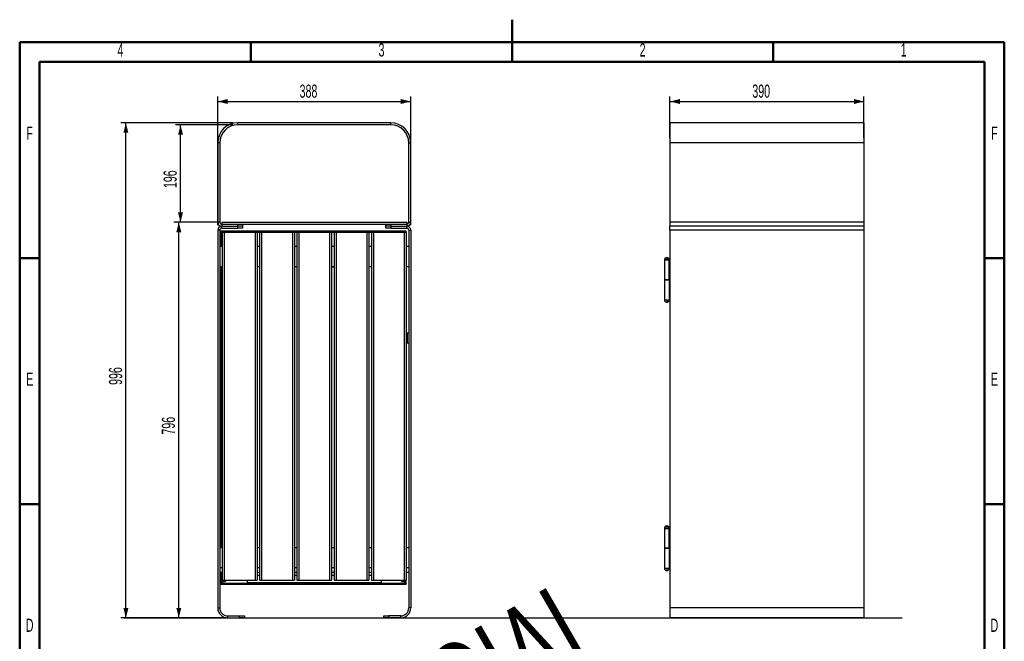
# Paper-space layout 'Commercial(2)' of a CAD drawing. Header units: millimetres. Extents: x 1 to 209, y 1 to 296.
# Tile 3 of 3: x 6 to 204, y 170 to 296. Entities that reach past the tile are written whole.
import ezdxf

# ---------------------------------------------------------------- set-up
doc = ezdxf.new("R2010")
doc.units = ezdxf.units.MM
doc.layers.add('FORMAT', color=7, linetype='Continuous')
doc.styles.add('SLDTEXTSTYLE0', font='TXT', dxfattribs={"width": 0.605})
doc.dimstyles.new('SLDDIMSTYLE0', dxfattribs={"dimtxt": 2.568319, "dimasz": 2, "dimexe": 0, "dimexo": 0.0625, "dimgap": 0.64208, "dimtad": 1, "dimlfac": 10, "dimrnd": 1e-09, "dimzin": 12, "dimdsep": 46, "dimtxsty": 'SLDTEXTSTYLE0', "dimsah": 1, "dimcen": 0.09, "dimadec": 0, "dimazin": 3, "dimtfac": 1, "dimtofl": 0, "dimtmove": 0, "dimatfit": 3, "dimfxl": 0, "dimfrac": 2, "dimtolj": 1, "dimtzin": 12, "dimarcsym": 0})

# ---------------------------------------------------------------- blocks, each defined once
blk = doc.blocks.new('_D_5')
at = {"layer": 'FORMAT'}
for p, q in [((48.84, 274.75), (26.37, 274.75)), ((27.36, 175.15), (27.36, 274.75)), ((46.84, 175.15), (26.37, 175.15))]:
    blk.add_line(p, q, dxfattribs=at)
for points in [[(27.36, 274.75), (26.86, 272.75), (27.86, 272.75)], [(27.36, 175.15), (27.86, 177.15), (26.86, 177.15)]]:
    blk.add_solid(points, dxfattribs=at)
at = {"layer": 'FORMAT', "insert": (23.95, 222.02), "char_height": 2.646, "attachment_point": 1, "rotation": 90, "style": 'SLDTEXTSTYLE0'}
blk.add_mtext('996', dxfattribs=at)
blk = doc.blocks.new('_D_6')
at = {"layer": 'FORMAT'}
for p, q in [((45.64, 254.75), (37, 254.75)), ((37.99, 175.15), (37.99, 254.75)), ((46.84, 175.15), (37, 175.15))]:
    blk.add_line(p, q, dxfattribs=at)
for points in [[(37.99, 254.75), (37.49, 252.75), (38.49, 252.75)], [(37.99, 175.15), (38.49, 177.15), (37.49, 177.15)]]:
    blk.add_solid(points, dxfattribs=at)
at = {"layer": 'FORMAT', "insert": (34.58, 212.02), "char_height": 2.646, "attachment_point": 1, "rotation": 90, "style": 'SLDTEXTSTYLE0'}
blk.add_mtext('796', dxfattribs=at)
blk = doc.blocks.new('_D_7')
at = {"layer": 'FORMAT'}
for p, q in [((48.84, 274.35), (37.35, 274.35)), ((38.34, 254.75), (38.34, 274.35)), ((45.64, 254.75), (37.35, 254.75))]:
    blk.add_line(p, q, dxfattribs=at)
for points in [[(38.34, 274.35), (37.84, 272.35), (38.84, 272.35)], [(38.34, 254.75), (38.84, 256.75), (37.84, 256.75)]]:
    blk.add_solid(points, dxfattribs=at)
at = {"layer": 'FORMAT', "insert": (34.93, 261.62), "char_height": 2.646, "attachment_point": 1, "rotation": 90, "style": 'SLDTEXTSTYLE0'}
blk.add_mtext('196', dxfattribs=at)
blk = doc.blocks.new('_D_8')
at = {"layer": 'FORMAT'}
for p, q in [((45.83, 254.15), (45.83, 280.03)), ((84.63, 254.15), (84.63, 280.03)), ((45.83, 279.04), (84.63, 279.04))]:
    blk.add_line(p, q, dxfattribs=at)
for points in [[(45.83, 279.04), (47.83, 278.54), (47.83, 279.54)], [(84.63, 279.04), (82.63, 279.54), (82.63, 278.54)]]:
    blk.add_solid(points, dxfattribs=at)
at = {"layer": 'FORMAT', "insert": (62.29, 282.45), "char_height": 2.646, "attachment_point": 1, "style": 'SLDTEXTSTYLE0'}
blk.add_mtext('388', dxfattribs=at)
blk = doc.blocks.new('_D_9')
at = {"layer": 'FORMAT'}
for p, q in [((136.77, 271.75), (136.77, 280.03)), ((175.77, 271.75), (175.77, 280.03)), ((136.77, 279.04), (175.77, 279.04))]:
    blk.add_line(p, q, dxfattribs=at)
for points in [[(136.77, 279.04), (138.77, 278.54), (138.77, 279.54)], [(175.77, 279.04), (173.77, 279.54), (173.77, 278.54)]]:
    blk.add_solid(points, dxfattribs=at)
at = {"layer": 'FORMAT', "insert": (153.33, 282.45), "char_height": 2.646, "attachment_point": 1, "style": 'SLDTEXTSTYLE0'}
blk.add_mtext('390', dxfattribs=at)

psp = doc.layouts.new('Commercial(2)')

# ---------------------------------------------------------------- linework, layer by layer
at = {"color": 7, "linetype": 'Continuous', "lineweight": 50}
for p, q in [((105, 295.501), (105, 286.999)), ((6, 6), (6, 291)), ((6, 291), (204, 291)), ((52.5, 287), (52.5, 291)), ((105, 287), (105, 291)), ((157.5, 287), (157.5, 291)), ((204, 291), (204, 6)), ((10, 10), (10, 287)), ((10, 287), (200, 287)), ((200, 287), (200, 10)), ((10, 247.5), (6, 247.5)), ((200, 247.5), (204, 247.5)), ((10, 198), (6, 198)), ((200, 198), (204, 198))]:
    psp.add_line(p, q, dxfattribs=at)
at = {"color": 7, "linetype": 'Continuous', "lineweight": 25}
for p, q in [((80.6339, 274.7548), (49.8339, 274.7548)), ((49.8339, 274.3548), (49.8339, 274.7548)), ((80.6339, 274.3548), (49.8339, 274.3548)), ((80.6339, 274.3548), (80.6339, 274.7548)), ((175.772, 274.7548), (136.772, 274.7548)), ((136.772, 274.7548), (136.772, 270.7548)), ((175.772, 274.7548), (175.772, 270.7548)), ((45.8339, 270.7548), (45.8339, 254.7548)), ((46.2339, 270.7548), (45.8339, 270.7548)), ((46.2339, 270.7548), (46.2339, 254.7548)), ((84.2339, 254.7548), (84.2339, 270.7548)), ((84.2339, 270.7548), (84.6339, 270.7548)), ((84.6339, 254.7548), (84.6339, 270.7548)), ((175.772, 270.7548), (136.772, 270.7548)), ((136.772, 270.7548), (136.772, 254.7548)), ((175.772, 270.7548), (175.772, 254.7548)), ((46.2339, 254.7548), (45.8339, 254.7548)), ((46.6339, 254.7548), (46.6339, 254.3548)), ((46.6339, 254.7548), (83.8339, 254.7548)), ((46.6339, 254.3548), (49.8339, 254.3548)), ((46.6339, 254.3548), (46.6339, 253.9548)), ((46.6339, 254.3548), (83.8339, 254.3548)), ((46.6339, 253.9548), (49.8339, 253.9548)), ((46.6339, 253.5548), (46.6339, 253.9548)), ((46.6339, 253.5548), (49.8339, 253.5548)), ((49.8339, 253.9548), (49.8339, 254.3548)), ((50.8339, 253.9548), (49.8339, 253.9548)), ((49.8339, 253.5548), (49.8339, 253.9548)), ((50.8339, 253.5548), (49.8339, 253.5548)), ((50.8339, 254.3548), (50.8339, 253.9548)), ((50.8339, 253.9548), (50.8339, 253.5548)), ((79.6339, 253.9548), (79.6339, 254.3548)), ((80.6339, 253.9548), (79.6339, 253.9548)), ((79.6339, 253.5548), (79.6339, 253.9548)), ((80.6339, 253.5548), (79.6339, 253.5548)), ((80.6339, 254.3548), (80.6339, 253.9548)), ((80.6339, 254.3548), (83.8339, 254.3548)), ((80.6339, 253.9548), (83.8339, 253.9548)), ((80.6339, 253.9548), (80.6339, 253.5548)), ((80.6339, 253.5548), (83.8339, 253.5548)), ((83.8339, 254.7548), (83.8339, 254.3548)), ((83.8339, 254.3548), (83.8339, 253.9548)), ((83.8339, 253.5548), (83.8339, 253.9548)), ((84.2339, 254.7548), (84.6339, 254.7548)), ((175.772, 254.7548), (136.772, 254.7548)), ((136.772, 254.7548), (136.772, 253.9548)), ((175.772, 253.9548), (136.772, 253.9548)), ((136.772, 253.1548), (136.772, 253.9548)), ((175.772, 254.7548), (175.772, 253.9548)), ((175.772, 253.9548), (175.772, 253.1548)), ((46.2339, 253.1548), (45.8339, 253.1548)), ((45.8339, 253.1548), (45.8339, 177.1548)), ((46.2339, 253.1548), (46.2339, 177.1548)), ((46.6339, 252.7548), (46.4339, 252.9548)), ((83.7339, 252.9548), (46.4339, 252.9548)), ((46.4339, 252.9548), (46.4339, 249.8548)), ((46.7339, 252.7548), (46.6339, 252.7548)), ((46.6339, 252.7548), (46.6339, 249.8548)), ((46.7339, 252.6548), (46.6339, 252.7548)), ((46.7339, 252.7548), (46.7339, 182.7548)), ((46.7339, 252.7548), (47.1339, 252.7548)), ((47.1339, 252.7548), (47.1339, 182.7548)), ((47.1339, 252.7548), (53.3339, 252.7548)), ((80.0839, 252.9098), (52.7839, 252.9098)), ((52.7839, 252.7548), (52.7839, 252.9098)), ((53.3339, 252.7548), (53.3339, 182.7548)), ((53.3339, 252.7548), (53.7339, 252.7548)), ((53.7339, 252.7548), (53.7339, 182.7548)), ((53.7339, 252.7548), (54.2339, 252.7548)), ((54.2339, 252.7548), (54.2339, 182.7548)), ((54.2339, 252.7548), (54.6339, 252.7548)), ((54.6339, 252.7548), (54.6339, 182.7548)), ((54.6339, 252.7548), (60.8339, 252.7548)), ((60.8339, 252.7548), (60.8339, 182.7548)), ((60.8339, 252.7548), (61.2339, 252.7548)), ((61.2339, 252.7548), (61.2339, 182.7548)), ((61.2339, 252.7548), (61.7339, 252.7548)), ((61.7339, 252.7548), (61.7339, 182.7548)), ((61.7339, 252.7548), (62.1339, 252.7548)), ((62.1339, 252.7548), (62.1339, 182.7548)), ((62.1339, 252.7548), (68.3339, 252.7548)), ((68.3339, 252.7548), (68.3339, 182.7548)), ((68.3339, 252.7548), (68.7339, 252.7548)), ((68.7339, 252.7548), (68.7339, 182.7548)), ((68.7339, 252.7548), (69.2339, 252.7548)), ((69.2339, 252.7548), (69.2339, 182.7548)), ((69.2339, 252.7548), (69.6339, 252.7548)), ((69.6339, 252.7548), (69.6339, 182.7548)), ((69.6339, 252.7548), (75.8339, 252.7548)), ((75.8339, 252.7548), (75.8339, 182.7548)), ((75.8339, 252.7548), (76.2339, 252.7548)), ((76.2339, 252.7548), (76.2339, 182.7548)), ((76.2339, 252.7548), (76.7339, 252.7548)), ((76.7339, 252.7548), (76.7339, 182.7548)), ((76.7339, 252.7548), (77.1339, 252.7548)), ((77.1339, 252.7548), (77.1339, 182.7548)), ((77.1339, 252.7548), (83.3339, 252.7548)), ((80.0839, 252.9098), (80.0839, 252.7548)), ((83.3339, 252.7548), (83.3339, 182.7548)), ((83.3339, 252.7548), (83.7339, 252.7548)), ((83.5339, 252.7548), (83.7339, 252.9548)), ((83.7339, 252.7548), (83.7339, 252.9548)), ((83.7339, 252.7548), (83.7339, 182.7548)), ((84.2339, 253.1548), (84.6339, 253.1548)), ((84.2339, 253.1548), (84.2339, 177.1548)), ((84.6339, 253.1548), (84.6339, 177.1548)), ((175.772, 253.1548), (136.772, 253.1548)), ((136.772, 253.1548), (136.772, 177.1548)), ((175.772, 253.1548), (175.772, 177.1548)), ((46.7339, 249.8548), (46.2339, 249.8548)), ((54.2339, 249.8548), (53.7339, 249.8548)), ((61.7339, 249.8548), (61.2339, 249.8548)), ((69.2339, 249.8548), (68.7339, 249.8548)), ((76.7339, 249.8548), (76.2339, 249.8548)), ((84.2339, 249.8548), (83.7339, 249.8548)), ((136.14, 247.6548), (136.14, 247.1548)), ((46.2339, 245.8548), (46.7339, 245.8548)), ((46.4339, 245.8548), (46.4339, 189.2548)), ((46.6339, 245.8548), (46.6339, 189.2548)), ((53.7339, 245.8548), (54.2339, 245.8548)), ((61.2339, 245.8548), (61.7339, 245.8548)), ((68.7339, 245.8548), (69.2339, 245.8548)), ((68.7339, 245.7548), (69.2339, 245.7548)), ((69.1339, 245.8548), (69.1339, 245.7548)), ((76.2339, 245.8548), (76.7339, 245.8548)), ((83.7339, 245.8548), (84.2339, 245.8548)), ((135.64, 247.1548), (135.64, 243.1548)), ((135.64, 247.1548), (136.14, 247.1548)), ((136.5869, 247.1548), (135.64, 247.1548)), ((136.14, 247.1548), (136.5962, 247.1548)), ((136.5869, 243.1548), (136.5869, 247.1548)), ((136.5962, 247.1548), (136.772, 247.1548)), ((46.4339, 243.1548), (46.2339, 243.1548)), ((135.64, 243.1548), (135.64, 239.1548)), ((136.5869, 243.1548), (135.64, 243.1548)), ((135.64, 243.1548), (136.5962, 243.1548)), ((136.5962, 243.1548), (136.772, 243.1548)), ((136.6254, 243.1548), (136.6254, 239.1548)), ((46.2339, 239.1548), (46.4339, 239.1548)), ((135.64, 239.1548), (136.14, 239.1548)), ((135.64, 239.1548), (136.6254, 239.1548)), ((136.14, 239.1548), (136.14, 238.6548)), ((136.14, 239.1548), (136.6342, 239.1548)), ((136.6342, 239.1548), (136.772, 239.1548)), ((83.9339, 232.4548), (83.7339, 232.4548)), ((83.9339, 232.4548), (83.9339, 230.4548)), ((84.2339, 232.4548), (83.9339, 232.4548)), ((83.7339, 230.4548), (83.9339, 230.4548)), ((83.9339, 230.4548), (84.2339, 230.4548)), ((46.4339, 193.1548), (46.2339, 193.1548)), ((135.64, 193.1548), (135.64, 189.1548)), ((135.64, 193.1548), (136.14, 193.1548)), ((136.5869, 193.1548), (135.64, 193.1548)), ((136.14, 193.6548), (136.14, 193.1548)), ((136.14, 193.1548), (136.5962, 193.1548)), ((136.5869, 189.1548), (136.5869, 193.1548)), ((136.5962, 193.1548), (136.772, 193.1548)), ((46.7339, 189.2548), (46.2339, 189.2548)), ((54.2339, 189.2548), (53.7339, 189.2548)), ((61.7339, 189.2548), (61.2339, 189.2548)), ((69.2339, 189.2548), (68.7339, 189.2548)), ((76.7339, 189.2548), (76.2339, 189.2548)), ((84.2339, 189.2548), (83.7339, 189.2548)), ((135.64, 189.1548), (135.64, 185.1548)), ((135.64, 189.1548), (136.5962, 189.1548)), ((136.5869, 189.1548), (135.64, 189.1548)), ((136.5962, 189.1548), (136.772, 189.1548)), ((136.6254, 189.1548), (136.6254, 185.1548)), ((46.2339, 185.2548), (46.7339, 185.2548)), ((46.7339, 184.2548), (46.2339, 184.2548)), ((46.4339, 184.2548), (46.4339, 181.9548)), ((46.6339, 184.2548), (46.6339, 182.1548)), ((53.7339, 185.2548), (54.2339, 185.2548)), ((54.2339, 184.2548), (53.7339, 184.2548)), ((61.2339, 185.2548), (61.7339, 185.2548)), ((61.7339, 184.2548), (61.2339, 184.2548)), ((68.7339, 185.2548), (69.2339, 185.2548)), ((69.2339, 184.2548), (68.7339, 184.2548)), ((76.2339, 185.2548), (76.7339, 185.2548)), ((76.7339, 184.2548), (76.2339, 184.2548)), ((83.7339, 185.2548), (84.2339, 185.2548)), ((84.2339, 184.2548), (83.7339, 184.2548)), ((135.64, 185.1548), (136.14, 185.1548)), ((135.64, 185.1548), (136.6254, 185.1548)), ((136.14, 185.1548), (136.14, 184.6548)), ((136.14, 185.1548), (136.6342, 185.1548)), ((136.64, 185.1548), (136.772, 185.1548)), ((47.0218, 182.5427), (46.6339, 182.1548)), ((46.7339, 182.7548), (47.1339, 182.7548)), ((47.0103, 182.5548), (47.2339, 182.5548)), ((47.1339, 182.7548), (53.3339, 182.7548)), ((47.2339, 182.7548), (47.2339, 182.5548)), ((47.2339, 182.5548), (47.4575, 182.5548)), ((51.7339, 182.7548), (51.7339, 182.2548)), ((51.7339, 182.2548), (78.7339, 182.2548)), ((53.3339, 182.7548), (53.7339, 182.7548)), ((53.7339, 183.7548), (54.2339, 183.7548)), ((54.2339, 182.7548), (54.6339, 182.7548)), ((54.6339, 182.7548), (60.8339, 182.7548)), ((60.8339, 182.7548), (61.2339, 182.7548)), ((61.2339, 183.7548), (61.7339, 183.7548)), ((61.7339, 182.7548), (62.1339, 182.7548)), ((62.1339, 182.7548), (68.3339, 182.7548)), ((68.3339, 182.7548), (68.7339, 182.7548)), ((68.7339, 183.7548), (69.2339, 183.7548)), ((69.2339, 182.7548), (69.6339, 182.7548)), ((69.6339, 182.7548), (75.8339, 182.7548)), ((75.8339, 182.7548), (76.2339, 182.7548)), ((76.2339, 183.7548), (76.7339, 183.7548)), ((76.7339, 182.7548), (77.1339, 182.7548)), ((77.1339, 182.7548), (83.3339, 182.7548)), ((78.7339, 182.2548), (78.7339, 182.7548)), ((83.0339, 182.5548), (82.7103, 182.5548)), ((83.0339, 182.5548), (83.0339, 182.7548)), ((83.1461, 182.5427), (83.5339, 182.1548)), ((83.3339, 182.7548), (83.7339, 182.7548)), ((83.5339, 182.1548), (83.5339, 182.7548)), ((83.7339, 181.9548), (83.7339, 182.7548)), ((46.6339, 182.1548), (46.4339, 181.9548)), ((46.4339, 181.9548), (83.7339, 181.9548)), ((46.6339, 182.1548), (83.5339, 182.1548)), ((83.5339, 182.1548), (83.7339, 181.9548)), ((45.8339, 177.1548), (46.2339, 177.1548)), ((84.6339, 177.1548), (84.2339, 177.1548)), ((175.772, 177.1548), (136.772, 177.1548)), ((136.772, 177.1548), (136.772, 175.1548)), ((175.772, 177.1548), (175.772, 175.1548)), ((47.8339, 175.1548), (47.8339, 175.5548)), ((47.8339, 175.5548), (50.2339, 175.5548)), ((47.8339, 175.1548), (50.2339, 175.1548)), ((50.2339, 175.1548), (50.2339, 175.5548)), ((50.2339, 175.5548), (51.2339, 175.5548)), ((51.2339, 175.1548), (50.2339, 175.1548)), ((51.2339, 175.5548), (51.2339, 175.1548)), ((79.2339, 175.1548), (79.2339, 175.5548)), ((79.2339, 175.5548), (80.2339, 175.5548)), ((80.2339, 175.1548), (79.2339, 175.1548)), ((80.2339, 175.5548), (80.2339, 175.1548)), ((82.6339, 175.5548), (80.2339, 175.5548)), ((82.6339, 175.1548), (80.2339, 175.1548)), ((82.6339, 175.1548), (82.6339, 175.5548)), ((175.772, 175.1548), (136.772, 175.1548))]:
    psp.add_line(p, q, dxfattribs=at)
at = {"color": 7, "linetype": 'Continuous', "lineweight": 25, "flags": 128}
for points in [[(46.2339, 238.665), (46.2364, 238.6645), (46.3339, 238.6548)], [(46.4339, 238.665), (46.4315, 238.6645), (46.3339, 238.6548)], [(46.3339, 193.6548), (46.2364, 193.6452), (46.2339, 193.6447)], [(46.3339, 193.6548), (46.4315, 193.6452), (46.4339, 193.6447)]]:
    psp.add_lwpolyline(points, dxfattribs=at)
at = {"color": 7, "linetype": 'Continuous', "lineweight": 25}
for centre, radius, start, end in [((49.8339, 270.7548), 4, 90, 180), ((49.8339, 270.7548), 3.6, 90, 180), ((80.6339, 270.7548), 4, 0, 90), ((80.6339, 270.7548), 3.6, 0, 90), ((46.6339, 254.7548), 0.8, 180, 270), ((46.6339, 253.1548), 0.8, 90, 180), ((46.6339, 254.7548), 0.4, 180, 270), ((46.6339, 253.1548), 0.4, 90, 180), ((83.8339, 254.7548), 0.4, 270, 0), ((83.8339, 254.7548), 0.8, 270, 0), ((83.8339, 253.1548), 0.8, 0, 90), ((83.8339, 253.1548), 0.4, 0, 90), ((136.14, 247.1548), 0.5, 90, 180), ((136.14, 247.1548), 0.5, 0, 90), ((136.14, 239.1548), 0.5, 180, 270), ((136.14, 239.1548), 0.5, 270, 0), ((136.14, 193.1548), 0.5, 90, 180), ((136.14, 193.1548), 0.5, 0, 90), ((136.14, 185.1548), 0.5, 180, 270), ((136.14, 185.1548), 0.5, 270, 0), ((47.2339, 182.7548), 0.3, 180, 225), ((47.2339, 182.7548), 0.3, 225, 0), ((82.9339, 182.7548), 0.3, 180, 315), ((82.9339, 182.7548), 0.3, 315, 0), ((47.8339, 177.1548), 2, 180, 270), ((47.8339, 177.1548), 1.6, 180, 270), ((82.6339, 177.1548), 1.6, 270, 0), ((82.6339, 177.1548), 2, 270, 0)]:
    psp.add_arc(centre, radius, start, end, dxfattribs=at)
at = {"layer": 'FORMAT'}
psp.add_line((26.9428, 175.1548), (183.4477, 175.1548), dxfattribs=at)

# ---------------------------------------------------------------- texts
at = {"color": 7, "linetype": 'Continuous', "lineweight": 0, "char_height": 2.6458, "attachment_point": 2, "style": 'SLDTEXTSTYLE0'}
for s, insert in [('4', (26.2622, 290.7368)), ('3', (78.7622, 290.7368)), ('2', (131.2622, 290.7368)), ('1', (183.7622, 290.7368)), ('F', (7.9969, 273.9868)), ('F', (201.9969, 273.9868)), ('E', (8.023, 224.4868)), ('E', (202.023, 224.4868)), ('D', (8.0077, 174.9868)), ('D', (202.0077, 174.9868))]:
    psp.add_mtext(s, dxfattribs=dict(at, insert=insert))
at = {"layer": 'FORMAT', "insert": (22.8358, 129.7856), "char_height": 19.84375, "attachment_point": 1, "rotation": 30, "style": 'SLDTEXTSTYLE0'}
psp.add_mtext('COMMERCIAL', dxfattribs=at)

# ---------------------------------------------------------------- dimensions: what is measured, and where the dimension line sits
at = {"layer": 'FORMAT'}
for base, p1, p2, picture, middle in [((84.6339, 279.0376), (45.8339, 253.1548), (84.6339, 253.1548), '_D_8', (65.2339, 279.0376)), ((175.772, 279.0415), (136.772, 270.7548), (175.772, 270.7548), '_D_9', (156.272, 279.0415))]:
    dim = psp.add_linear_dim(base=base, p1=p1, p2=p2, dimstyle='SLDDIMSTYLE0', dxfattribs=at)
    dim.commit()
    dim.dimension.update_dxf_attribs({"geometry": picture, "text_midpoint": middle, "dimtype": 160})
for base, p1, p2, picture, middle in [((27.3616, 274.7548), (47.8339, 175.1548), (49.8339, 274.7548), '_D_5', (27.3616, 224.9548)), ((38.3372, 274.3548), (46.6339, 254.7548), (49.8339, 274.3548), '_D_7', (38.3372, 264.5548)), ((37.9893, 254.7548), (47.8339, 175.1548), (46.6339, 254.7548), '_D_6', (37.9893, 214.9548))]:
    dim = psp.add_linear_dim(base=base, p1=p1, p2=p2, angle=90, dimstyle='SLDDIMSTYLE0', dxfattribs=at)
    dim.commit()
    dim.dimension.update_dxf_attribs({"geometry": picture, "text_midpoint": middle, "dimtype": 160})

doc.saveas('drawing.dxf')
